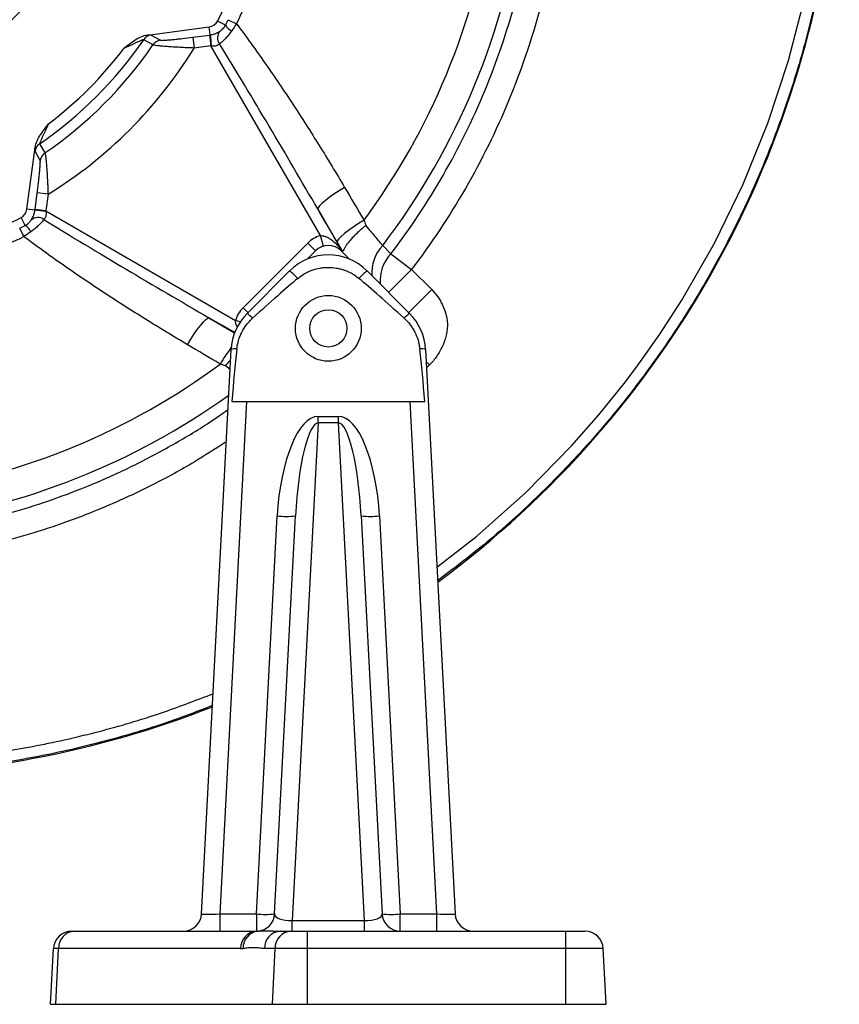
# Model space of a CAD drawing. Header units: millimetres. Extents: x 2544 to 3602, y 2373 to 3826.
# Tile 3 of 8: x 3153 to 3602, y 2373 to 2912. Entities that reach past the tile are written whole.
import ezdxf

# ---------------------------------------------------------------- set-up
doc = ezdxf.new("R2010")
doc.units = ezdxf.units.MM
doc.header["$LTSCALE"] = 2

msp = doc.modelspace()

# ---------------------------------------------------------------- linework, layer by layer
at = {"color": 7, "linetype": 'Continuous', "lineweight": 25}
for p, q in [((3265.59, 2909.4), (3261.26, 2911.63)), ((3267.13, 2912.37), (3271.65, 2910.12)), ((3222.84, 2903.97), (3256.71, 2908.43)), ((3257.29, 2904.05), (3256.71, 2908.43)), ((3224.96, 2903.98), (3230.05, 2901.14)), ((3247.76, 2902.8), (3256.84, 2903.99)), ((3247.76, 2902.8), (3248.54, 2896.86)), ((3256.84, 2903.99), (3257.62, 2898.05)), ((3257.62, 2898.05), (3248.54, 2896.86)), ((3317.6, 2794.16), (3257.62, 2898.05)), ((3156.89, 2808.61), (3161.35, 2842.48)), ((3164.18, 2835.27), (3161.34, 2840.35)), ((3161.33, 2808.48), (3162.52, 2817.56)), ((3168.46, 2816.78), (3162.52, 2817.56)), ((3168.46, 2816.78), (3167.27, 2807.7)), ((3161.27, 2808.03), (3156.89, 2808.61)), ((3167.27, 2807.7), (3161.33, 2808.48)), ((3316.1, 2808.75), (3329.36, 2785.78)), ((3155.92, 2799.73), (3153.69, 2804.06)), ((3167.27, 2807.7), (3271.16, 2747.71)), ((3155.2, 2793.67), (3152.94, 2798.19)), ((3319.22, 2788.38), (3317.6, 2794.16)), ((3275.25, 2754.71), (3310.61, 2790.07)), ((3314.85, 2785.83), (3310.61, 2790.07)), ((3351.68, 2788.72), (3356.2, 2784.24)), ((3310.26, 2781.23), (3314.85, 2785.83)), ((3328.99, 2785.83), (3333.58, 2781.23)), ((3329.64, 2785.74), (3329.36, 2785.78)), ((3356.2, 2784.24), (3367.44, 2775.66)), ((3277.44, 2751.54), (3300.71, 2774.81)), ((3343.13, 2774.81), (3366.4, 2751.54)), ((3367.44, 2775.66), (3378.49, 2764.61)), ((3252.5, 2422.88), (3268.7, 2731.9)), ((3375.14, 2731.9), (3391.34, 2422.88)), ((3277.19, 2703.4), (3262.49, 2422.88)), ((3269.04, 2703.4), (3277.19, 2703.4)), ((3277.19, 2703.4), (3366.65, 2703.4)), ((3381.35, 2422.88), (3366.65, 2703.4)), ((3366.65, 2703.4), (3374.8, 2703.4)), ((3316.39, 2695.25), (3327.45, 2695.25)), ((3316.39, 2691.71), (3316.39, 2695.25)), ((3327.45, 2691.71), (3327.45, 2695.25)), ((3316.39, 2691.71), (3302.12, 2419.33)), ((3327.45, 2691.71), (3316.39, 2691.71)), ((3341.72, 2419.33), (3327.45, 2691.71)), ((3282.52, 2422.88), (3293.93, 2640.71)), ((3292.5, 2422.88), (3303.92, 2640.71)), ((3339.92, 2640.71), (3351.34, 2422.88)), ((3349.91, 2640.71), (3361.32, 2422.88)), ((3262.49, 2422.88), (3282.52, 2422.88)), ((3262.49, 2422.88), (3262.49, 2413.4)), ((3282.52, 2422.88), (3282.52, 2413.4)), ((3361.32, 2413.4), (3361.32, 2422.88)), ((3361.32, 2422.88), (3381.35, 2422.88)), ((3381.35, 2413.4), (3381.35, 2422.88)), ((3302.12, 2413.4), (3302.12, 2419.33)), ((3302.12, 2419.33), (3341.72, 2419.33)), ((3341.72, 2413.4), (3341.72, 2419.33)), ((3181.41, 2413.4), (3182.82, 2413.4)), ((3182.82, 2413.4), (3282.52, 2413.4)), ((3295.58, 2413.4), (3301.38, 2413.4)), ((3301.38, 2413.4), (3310.48, 2413.4)), ((3310.48, 2403.92), (3310.48, 2413.4)), ((3310.48, 2413.4), (3451.92, 2413.4)), ((3451.92, 2403.92), (3451.92, 2413.4)), ((3451.92, 2413.4), (3462.43, 2413.4)), ((3169.82, 2373.4), (3171.42, 2403.92)), ((3174.17, 2403.92), (3171.42, 2403.92)), ((3172.78, 2373.4), (3174.17, 2403.92)), ((3273.87, 2403.92), (3174.17, 2403.92)), ((3292.73, 2403.92), (3286.93, 2403.92)), ((3291.35, 2373.4), (3292.73, 2403.92)), ((3310.48, 2403.92), (3292.73, 2403.92)), ((3310.48, 2373.4), (3310.48, 2403.92)), ((3451.92, 2403.92), (3310.48, 2403.92)), ((3451.92, 2373.4), (3451.92, 2403.92)), ((3472.42, 2403.92), (3451.92, 2403.92)), ((3474.02, 2373.4), (3472.42, 2403.92)), ((3169.82, 2373.4), (3172.78, 2373.4)), ((3172.78, 2373.4), (3291.35, 2373.4)), ((3291.35, 2373.4), (3310.48, 2373.4)), ((3310.48, 2373.4), (3451.92, 2373.4)), ((3451.92, 2373.4), (3474.02, 2373.4))]:
    msp.add_line(p, q, dxfattribs=at)
at = {"color": 8, "linetype": 'Continuous', "lineweight": 25}
for p, q in [((3367.44, 2775.66), (3354.86, 2763.08)), ((3378.49, 2764.61), (3365.91, 2752.03)), ((3277.93, 2752.03), (3275.25, 2754.71)), ((3270.65, 2741.09), (3256.56, 2749.22)), ((3256.56, 2749.22), (3270.62, 2740.96)), ((3273.71, 2747), (3271.16, 2747.71)), ((3268.12, 2720.8), (3265.63, 2722.89)), ((3377.27, 2723.36), (3375.5, 2725.14)), ((3377.27, 2723.36), (3375.67, 2721.78))]:
    msp.add_line(p, q, dxfattribs=at)
at = {"color": 8, "linetype": 'Continuous', "lineweight": 25, "flags": 128}
msp.add_lwpolyline([(3381.39, 2612.63), (3403.17, 2629.59), (3430.13, 2653.64), (3455.31, 2679.36), (3469.95, 2696.04), (3483.89, 2713.31), (3490.58, 2722.14), (3503.41, 2740.24), (3515.48, 2758.87), (3533.3, 2790.01), (3549.04, 2822.39), (3562.6, 2855.79), (3573.89, 2889.98), (3582.83, 2924.73)], dxfattribs=at)
at = {"color": 7, "linetype": 'Continuous', "lineweight": 25, "flags": 128}
for points in [[(3225.9, 2898.57), (3224.98, 2899.09), (3221.32, 2901.14), (3220.82, 2901.42)], [(3163.9, 2844.5), (3164.41, 2843.58), (3166.47, 2839.92), (3166.74, 2839.42)], [(3330.84, 2820.54), (3327.79, 2818.66), (3324.92, 2816.78), (3322.33, 2814.96), (3320.11, 2813.27), (3318.33, 2811.75), (3317.04, 2810.47), (3316.29, 2809.46), (3316.1, 2808.75)], [(3341.45, 2802.61), (3338.39, 2800.72), (3335.52, 2798.83), (3332.92, 2797.01), (3330.69, 2795.3), (3328.9, 2793.78), (3327.61, 2792.49), (3326.85, 2791.47), (3326.67, 2790.76)], [(3244.77, 2734.48), (3246.66, 2737.53), (3248.54, 2740.4), (3250.36, 2742.98), (3252.05, 2745.21), (3253.57, 2746.99), (3254.85, 2748.28), (3255.86, 2749.03), (3256.56, 2749.22)]]:
    msp.add_lwpolyline(points, dxfattribs=at)
at = {"color": 7, "linetype": 'Continuous', "lineweight": 25}
for centre, radius in [((3039.08, 3026.24), 158), ((3321.92, 2743.4), 18), ((3321.92, 2743.4), 10.2)]:
    msp.add_circle(centre, radius, dxfattribs=at)
for centre, radius, start, end in [((3060.08, 3040.67), 542, 306.4144, 355.646), ((3039.08, 3026.24), 376.09, 323.5136, 351.4864), ((3039.08, 3026.24), 392.61, 322.7713, 352.2287), ((3039.08, 3026.24), 250, 332.7134, 342.2866), ((3039.08, 3026.24), 259.95, 333.4665, 341.5335), ((3255.93, 2914.38), 6, 277.5, 332.7134), ((3266.73, 2902.46), 5.49, 138.3408, 217.4339), ((3271.47, 2912.38), 6.59, 206.8996, 248.3597), ((3039.08, 3026.24), 220.48, 304.4817, 325.5183), ((3225.77, 2898.02), 6.01, 97.7455, 145.5868), ((3230.86, 2895.19), 6.01, 97.7456, 145.72), ((3311.02, 2906.35), 53.78, 182.451, 188.9258), ((3039.08, 3026.24), 226.28, 304.3474, 325.6526), ((3039.08, 3026.24), 246.2, 301.7035, 328.2965), ((3039.08, 3026.24), 214.5, 307.2081, 322.7919), ((3167.29, 2839.54), 6.01, 124.4132, 172.2545), ((3170.13, 2834.46), 6.01, 124.28, 172.2544), ((3150.94, 2809.39), 6, 297.2866, 352.5), ((3039.08, 3026.24), 250, 287.7134, 297.2866), ((3162.86, 2798.59), 5.49, 52.5661, 131.6592), ((3158.97, 2754.3), 53.78, 81.0742, 87.549), ((3152.94, 2793.85), 6.59, 21.6403, 63.1004), ((3039.08, 3026.24), 259.95, 288.4665, 296.5335), ((3321.92, 2778.75), 16, 105.6502, 135), ((3321.92, 2778.75), 10, 45, 135), ((3321.92, 2753.59), 30, 45, 135), ((3280.66, 2747.83), 33.61, 43.0798, 53.3781), ((3363.18, 2747.83), 33.61, 126.6219, 136.9202), ((3286.56, 2743.4), 16, 135, 164.3498), ((3298.66, 2730.33), 30, 135, 177), ((3267.07, 2736.46), 18.31, 43.0794, 55.4717), ((3376.77, 2736.46), 18.31, 124.5283, 136.9206), ((3345.18, 2730.33), 30, 3, 45), ((3270.91, 2722.65), 9.51, 84.3468, 103.4717), ((3372.93, 2722.65), 9.51, 76.5283, 95.6532), ((3039.08, 3026.24), 376.09, 278.5136, 306.4864), ((3298.92, 2688.56), 48.11, 264.0433, 275.9567), ((3344.92, 2688.56), 48.11, 264.0433, 275.9567), ((3060.08, 3040.67), 542, 269.8943, 291.4686), ((3242.52, 2423.4), 10, 270, 357), ((3287.51, 2470.73), 48.11, 264.0433, 275.9567), ((3282.52, 2423.4), 10, 273.9883, 357), ((3361.32, 2423.4), 10, 183, 270), ((3356.33, 2470.73), 48.11, 264.0433, 275.9567), ((3401.32, 2423.4), 10, 183, 270), ((3181.41, 2403.4), 10, 90, 177), ((3183.49, 2404.1), 9.32, 94.1291, 181.1037), ((3283.19, 2404.1), 9.32, 94.1291, 181.1037), ((3284.47, 2404.29), 9.22, 97.8513, 181.9972), ((3282.52, 2423.4), 10, 270, 273.9883), ((3296.25, 2404.1), 9.32, 94.1291, 181.1037), ((3302.05, 2404.1), 9.32, 94.1291, 181.1037), ((3462.43, 2403.4), 10, 3, 90), ((3273.87, 2423.92), 20, 270, 273.9883)]:
    msp.add_arc(centre, radius, start, end, dxfattribs=at)
at = {"color": 8, "linetype": 'Continuous', "lineweight": 25}
for centre, radius, start, end in [((3366.76, 2774.05), 21.03, 135.7972, 185.2521), ((3371.27, 2769.55), 21.04, 135.7373, 185.248), ((3355.84, 2668.75), 108.22, 143.5611, 149.3787), ((3039.08, 3026.24), 392.61, 277.7713, 305.5572)]:
    msp.add_arc(centre, radius, start, end, dxfattribs=at)
at = {"color": 7, "linetype": 'Continuous', "lineweight": 25}
for centre, major_axis, ratio, start_param, end_param in [((3257.18, 2903.4), (12.88, 1.68), 0.048399, 1.556248, 1.590896), ((3257.96, 2897.46), (7.69, -1.34), 0.067069, 1.592077, 1.626726), ((3161.91, 2808.14), (1.68, 12.88), 0.048399, 1.550696, 1.585345), ((3167.86, 2807.36), (-1.34, 7.69), 0.067069, 1.514867, 1.549515), ((3324.99, 2781.38), (4.39, 4.4), 0.050613, 0.038762, 0.062463), ((3132.83, 2592.78), (-190.94, -190.94), 0.037032, 3.550633, 3.792562), ((3511.01, 2592.78), (-190.94, 190.94), 0.037032, 5.632216, 5.874145), ((3271.42, 2592.78), (10.01, 191.07), 0.052264, 0.756395, 0.956147), ((3372.42, 2592.78), (-10.01, 191.07), 0.052264, 5.327039, 5.526791), ((3313.9, 2639.52), (2.86, 55.72), 0.358475, 0.018414, 1.567921), ((3329.94, 2639.52), (-2.86, 55.72), 0.358475, 4.715265, 6.264771), ((3313.9, 2640.05), (2.68, 51.66), 0.193315, 0.018482, 1.567988), ((3329.94, 2640.05), (-2.68, 51.66), 0.193315, 4.715197, 6.264703), ((3262.54, 2423.4), (10.04, 0.53), 0.051695, 3.13616, 4.704217), ((3302.54, 2423.4), (10.04, 0.73), 0.401035, 3.091418, 4.640924), ((3341.3, 2423.4), (10.04, -0.73), 0.401035, 4.783854, 6.33336), ((3381.3, 2423.4), (10.04, -0.53), 0.051695, 4.720561, 6.288618)]:
    msp.add_ellipse(centre, major_axis=major_axis, ratio=ratio, start_param=start_param, end_param=end_param, dxfattribs=at)
at = {"color": 8, "linetype": 'Continuous', "lineweight": 25}
for points, knots in [([(3375.87, 3506.71), (3383.29, 3500.74), (3398.14, 3488.8), (3419.8, 3469.08), (3440.98, 3447.86), (3463.44, 3422.84), (3486.22, 3394.15), (3508.72, 3361.52), (3529.02, 3327.43), (3546.99, 3292.1), (3562.08, 3256.71), (3574.45, 3221.46), (3584.33, 3186.54), (3592.06, 3151.04), (3597.6, 3115.17), (3600.72, 3081.18), (3601.82, 3049.21), (3601.34, 3019.35), (3599.5, 2992.05), (3596.67, 2967.37), (3593.2, 2945.31), (3587.92, 2918.84), (3580.01, 2888.14), (3568.59, 2853.57), (3554.88, 2819.8), (3538.98, 2787.05), (3523.22, 2759.5), (3508.5, 2736.8), (3497.68, 2721.54), (3486.4, 2706.63), (3474.65, 2692.08), (3456.79, 2671.7), (3434.5, 2649.01), (3408.48, 2625.57), (3390.28, 2611.77), (3381.78, 2605.33)], [0, 0, 0, 0, 0.027425, 0.05485, 0.084279, 0.113708, 0.151616, 0.189654, 0.227736, 0.265774, 0.303683, 0.338415, 0.373246, 0.408111, 0.442942, 0.477673, 0.506323, 0.534991, 0.56364, 0.585053, 0.606484, 0.627915, 0.662738, 0.69768, 0.73266, 0.7676, 0.802421, 0.823956, 0.845491, 0.856247, 0.877781, 0.899315, 0.934249, 0.969302, 1, 1, 1, 1]), ([(3272.22, 2743.8), (3271.94, 2744.34), (3271.39, 2745.42), (3271.13, 2746.82), (3271.15, 2747.59), (3271.16, 2747.71)], [0, 0, 0, 0, 0.449718, 0.908198, 1, 1, 1, 1]), ([(3092.19, 2630.88), (3099.05, 2631.91), (3112.77, 2633.96), (3133.18, 2638.41), (3153.42, 2643.87), (3174.6, 2650.82), (3196.51, 2659.44), (3219.12, 2669.96), (3241.07, 2682.03), (3257.06, 2691.8), (3265.41, 2697.86), (3266.97, 2698.99)], [0, 0, 0, 0, 0.109847, 0.219694, 0.330759, 0.441823, 0.572704, 0.703585, 0.836543, 0.969501, 1, 1, 1, 1]), ([(3266.04, 2681.28), (3260.23, 2677.52), (3247.24, 2669.11), (3225.96, 2657.61), (3202.48, 2646.58), (3179.61, 2637.59), (3157.7, 2630.39), (3136.83, 2624.74), (3115.62, 2620.09), (3101.26, 2617.94), (3094.08, 2616.87)], [0, 0, 0, 0, 0.112078, 0.250653, 0.391428, 0.532202, 0.648507, 0.764812, 0.882406, 1, 1, 1, 1]), ([(3053.05, 2505.2), (3055.16, 2505.18), (3068.98, 2505.05), (3094.53, 2505.9), (3129.57, 2509.32), (3164.36, 2515.03), (3198.64, 2523.01), (3230.21, 2532.43), (3249.97, 2540.03), (3258.82, 2543.43)], [0, 0, 0, 0, 0.030121, 0.196753, 0.363926, 0.531279, 0.698444, 0.865069, 1, 1, 1, 1]), ([(3258.48, 2536.91), (3250.39, 2533.8), (3231.25, 2526.46), (3200.19, 2517.22), (3165.53, 2509.14), (3130.35, 2503.38), (3094.92, 2499.9), (3071.11, 2499.14), (3059.18, 2499.16), (3059.08, 2499.16)], [0, 0, 0, 0, 0.127356, 0.301202, 0.475612, 0.650217, 0.824635, 0.998489, 1, 1, 1, 1])]:
    msp.add_open_spline(points, degree=3, knots=knots, dxfattribs=at)
at = {"color": 7, "linetype": 'Continuous', "lineweight": 25}
for points, knots in [([(3356.2, 2784.24), (3366.67, 2797.96), (3376.18, 2812.26), (3393.3, 2841.99), (3400.92, 2857.42), (3414.21, 2889.46), (3419.76, 2905.78), (3426.48, 2930.7), (3428.45, 2939.08), (3431, 2951.77), (3431.78, 2956.01), (3433.21, 2964.54), (3433.86, 2968.83), (3434.44, 2973.12)], [0, 0, 0, 0, 0.25, 0.25, 0.5, 0.5, 0.75, 0.75, 0.875, 0.875, 0.9375, 0.9375, 1, 1, 1, 1]), ([(3448.45, 2971.24), (3447.85, 2966.79), (3447.18, 2962.35), (3445.7, 2953.52), (3444.89, 2949.12), (3442.25, 2935.98), (3440.21, 2927.3), (3433.24, 2901.49), (3427.49, 2884.58), (3413.73, 2851.4), (3405.84, 2835.42), (3388.11, 2804.64), (3378.27, 2789.85), (3367.44, 2775.66)], [0, 0, 0, 0, 0.0625, 0.0625, 0.125, 0.125, 0.25, 0.25, 0.5, 0.5, 0.75, 0.75, 1, 1, 1, 1]), ([(3257.29, 2904.05), (3257.92, 2904.13), (3258.53, 2904.27), (3259.67, 2904.6), (3260.16, 2904.79), (3260.83, 2905.09), (3261.04, 2905.19), (3261.42, 2905.39), (3261.6, 2905.48), (3262.1, 2905.77), (3262.39, 2905.95), (3262.63, 2906.11)], [0, 0, 0, 0, 0.25, 0.25, 0.5, 0.5, 0.625, 0.625, 0.75, 0.75, 1, 1, 1, 1]), ([(3269.04, 2906.25), (3268.5, 2905.46), (3267.93, 2904.72), (3267.07, 2903.68), (3266.79, 2903.34), (3266.2, 2902.69), (3265.91, 2902.38), (3265.05, 2901.48), (3264.48, 2900.94), (3263.39, 2899.96), (3262.87, 2899.52), (3262.38, 2899.13)], [0, 0, 0, 0, 0.25, 0.25, 0.375, 0.375, 0.5, 0.5, 0.75, 0.75, 1, 1, 1, 1]), ([(3262.63, 2906.11), (3262.84, 2906.24), (3263.06, 2906.4), (3263.53, 2906.79), (3263.78, 2907.01), (3264.29, 2907.53), (3264.56, 2907.84), (3265.09, 2908.54), (3265.35, 2908.95), (3265.59, 2909.4)], [0, 0, 0, 0, 0.25, 0.25, 0.5, 0.5, 0.75, 0.75, 1, 1, 1, 1]), ([(3271.65, 2910.12), (3277.05, 2902.98), (3282.28, 2895.72), (3292.53, 2881.03), (3297.54, 2873.61), (3307.36, 2858.64), (3312.18, 2851.1), (3321.63, 2835.9), (3326.28, 2828.25), (3330.84, 2820.54)], [0, 0, 0, 0, 0.25, 0.25, 0.5, 0.5, 0.75, 0.75, 1, 1, 1, 1]), ([(3222.84, 2903.97), (3221.57, 2903.81), (3220.38, 2903.4), (3218.08, 2902.34), (3217.01, 2901.69), (3214.92, 2900.31), (3213.9, 2899.57), (3211.9, 2898.07), (3210.91, 2897.3), (3209.92, 2896.53)], [0, 0, 0, 0, 0.25, 0.25, 0.5, 0.5, 0.75, 0.75, 1, 1, 1, 1]), ([(3220.82, 2901.42), (3220.8, 2901.43), (3220.73, 2901.42), (3220.53, 2901.37), (3220.4, 2901.32), (3219.93, 2901.15), (3219.54, 2900.99), (3218.66, 2900.62), (3218.2, 2900.42), (3217.23, 2899.99), (3216.73, 2899.76), (3215.2, 2899.06), (3214.15, 2898.57), (3212.04, 2897.56), (3210.98, 2897.05), (3209.92, 2896.53)], [0, 0, 0, 0, 0.0625, 0.0625, 0.125, 0.125, 0.25, 0.25, 0.375, 0.375, 0.5, 0.5, 0.75, 0.75, 1, 1, 1, 1]), ([(3222.84, 2903.97), (3223.14, 2903.99), (3223.41, 2904.01), (3223.9, 2904.03), (3224.12, 2904.03), (3224.66, 2904.04), (3224.89, 2904.02), (3224.96, 2903.98)], [0, 0, 0, 0, 0.25, 0.25, 0.5, 0.5, 1, 1, 1, 1]), ([(3230.05, 2901.14), (3230.09, 2901.12), (3230.16, 2901.1), (3230.38, 2901.08), (3230.53, 2901.07), (3231.06, 2901.07), (3231.53, 2901.08), (3232.68, 2901.15), (3233.34, 2901.2), (3234.8, 2901.32), (3235.61, 2901.39), (3237.29, 2901.56), (3238.17, 2901.65), (3239.99, 2901.85), (3240.94, 2901.95), (3243.81, 2902.29), (3245.77, 2902.54), (3247.76, 2902.8)], [0, 0, 0, 0, 0.0625, 0.0625, 0.125, 0.125, 0.25, 0.25, 0.375, 0.375, 0.5, 0.5, 0.625, 0.625, 0.75, 0.75, 1, 1, 1, 1]), ([(3248.54, 2896.86), (3247.2, 2896.9), (3245.88, 2896.96), (3243.26, 2897.07), (3241.98, 2897.13), (3240.07, 2897.23), (3239.44, 2897.27), (3238.2, 2897.34), (3237.6, 2897.38), (3235.83, 2897.49), (3234.7, 2897.57), (3233.1, 2897.69), (3232.58, 2897.73), (3231.59, 2897.81), (3231.12, 2897.85), (3230.23, 2897.94), (3229.81, 2897.98), (3229.01, 2898.06), (3228.64, 2898.1), (3227.62, 2898.22), (3227.07, 2898.3), (3226.46, 2898.41), (3226.3, 2898.44), (3226.04, 2898.51), (3225.95, 2898.54), (3225.9, 2898.57)], [0, 0, 0, 0, 0.125, 0.125, 0.25, 0.25, 0.3125, 0.3125, 0.375, 0.375, 0.5, 0.5, 0.5625, 0.5625, 0.625, 0.625, 0.6875, 0.6875, 0.75, 0.75, 0.875, 0.875, 0.9375, 0.9375, 1, 1, 1, 1]), ([(3262.38, 2899.13), (3262.15, 2898.94), (3261.9, 2898.74), (3261.28, 2898.39), (3260.92, 2898.22), (3260.12, 2897.99), (3259.68, 2897.92), (3258.79, 2897.89), (3258.34, 2897.93), (3257.89, 2898.01)], [0, 0, 0, 0, 0.25, 0.25, 0.5, 0.5, 0.75, 0.75, 1, 1, 1, 1]), ([(3316.1, 2808.75), (3307.31, 2823.91), (3298.45, 2839.03), (3280.56, 2869.17), (3271.54, 2884.19), (3262.38, 2899.13)], [0, 0, 0, 0, 0.5, 0.5, 1, 1, 1, 1]), ([(3161.35, 2842.48), (3161.51, 2843.75), (3161.91, 2844.93), (3162.98, 2847.23), (3163.62, 2848.31), (3165.01, 2850.4), (3165.75, 2851.41), (3167.25, 2853.42), (3168.02, 2854.41), (3168.79, 2855.4)], [0, 0, 0, 0, 0.25, 0.25, 0.5, 0.5, 0.75, 0.75, 1, 1, 1, 1]), ([(3168.79, 2855.4), (3168.27, 2854.34), (3167.76, 2853.28), (3166.75, 2851.16), (3166.26, 2850.12), (3165.56, 2848.59), (3165.33, 2848.09), (3164.9, 2847.12), (3164.7, 2846.66), (3164.33, 2845.78), (3164.17, 2845.39), (3164, 2844.92), (3163.95, 2844.79), (3163.9, 2844.59), (3163.89, 2844.52), (3163.9, 2844.5)], [0, 0, 0, 0, 0.25, 0.25, 0.5, 0.5, 0.625, 0.625, 0.75, 0.75, 0.875, 0.875, 0.9375, 0.9375, 1, 1, 1, 1]), ([(3161.34, 2840.35), (3161.3, 2840.43), (3161.28, 2840.65), (3161.28, 2841.2), (3161.29, 2841.42), (3161.31, 2841.91), (3161.33, 2842.18), (3161.35, 2842.48)], [0, 0, 0, 0, 0.5, 0.5, 0.75, 0.75, 1, 1, 1, 1]), ([(3162.52, 2817.56), (3162.65, 2818.56), (3162.78, 2819.55), (3163.03, 2821.52), (3163.14, 2822.5), (3163.37, 2824.41), (3163.47, 2825.34), (3163.62, 2826.7), (3163.67, 2827.15), (3163.76, 2828.04), (3163.81, 2828.47), (3163.93, 2829.73), (3164, 2830.52), (3164.12, 2831.98), (3164.17, 2832.65), (3164.22, 2833.51), (3164.23, 2833.77), (3164.24, 2834.24), (3164.25, 2834.45), (3164.24, 2834.97), (3164.22, 2835.19), (3164.18, 2835.27)], [0, 0, 0, 0, 0.125, 0.125, 0.25, 0.25, 0.375, 0.375, 0.4375, 0.4375, 0.5, 0.5, 0.625, 0.625, 0.75, 0.75, 0.8125, 0.8125, 0.875, 0.875, 1, 1, 1, 1]), ([(3166.74, 2839.42), (3166.8, 2839.32), (3166.87, 2839.06), (3166.98, 2838.46), (3167.02, 2838.22), (3167.1, 2837.67), (3167.14, 2837.36), (3167.22, 2836.69), (3167.26, 2836.32), (3167.34, 2835.53), (3167.38, 2835.1), (3167.51, 2833.76), (3167.59, 2832.77), (3167.75, 2830.65), (3167.83, 2829.5), (3167.98, 2827.14), (3168.05, 2825.92), (3168.15, 2824.03), (3168.18, 2823.39), (3168.25, 2822.09), (3168.28, 2821.43), (3168.36, 2819.45), (3168.42, 2818.12), (3168.46, 2816.78)], [0, 0, 0, 0, 0.125, 0.125, 0.1875, 0.1875, 0.25, 0.25, 0.3125, 0.3125, 0.375, 0.375, 0.5, 0.5, 0.625, 0.625, 0.75, 0.75, 0.8125, 0.8125, 0.875, 0.875, 1, 1, 1, 1]), ([(3155.92, 2799.73), (3156.37, 2799.97), (3156.77, 2800.23), (3157.48, 2800.76), (3157.78, 2801.02), (3158.31, 2801.54), (3158.54, 2801.79), (3158.92, 2802.26), (3159.07, 2802.48), (3159.21, 2802.68)], [0, 0, 0, 0, 0.25, 0.25, 0.5, 0.5, 0.75, 0.75, 1, 1, 1, 1]), ([(3166.19, 2802.94), (3165.8, 2802.45), (3165.36, 2801.93), (3164.63, 2801.12), (3164.37, 2800.84), (3163.83, 2800.28), (3163.54, 2799.99), (3162.64, 2799.12), (3162, 2798.54), (3160.61, 2797.39), (3159.86, 2796.82), (3159.07, 2796.28)], [0, 0, 0, 0, 0.25, 0.25, 0.375, 0.375, 0.5, 0.5, 0.75, 0.75, 1, 1, 1, 1]), ([(3159.21, 2802.68), (3159.37, 2802.93), (3159.55, 2803.22), (3159.93, 2803.88), (3160.13, 2804.27), (3160.43, 2804.93), (3160.52, 2805.16), (3160.71, 2805.67), (3160.8, 2805.94), (3160.97, 2806.5), (3161.04, 2806.79), (3161.17, 2807.4), (3161.23, 2807.71), (3161.27, 2808.03)], [0, 0, 0, 0, 0.25, 0.25, 0.5, 0.5, 0.625, 0.625, 0.75, 0.75, 0.875, 0.875, 1, 1, 1, 1]), ([(3167.31, 2807.43), (3167.39, 2806.98), (3167.42, 2806.53), (3167.39, 2805.64), (3167.32, 2805.2), (3167.15, 2804.6), (3167.09, 2804.42), (3166.93, 2804.06), (3166.85, 2803.89), (3166.58, 2803.42), (3166.38, 2803.16), (3166.19, 2802.94)], [0, 0, 0, 0, 0.25, 0.25, 0.5, 0.5, 0.625, 0.625, 0.75, 0.75, 1, 1, 1, 1]), ([(3166.19, 2802.94), (3181.13, 2793.78), (3196.15, 2784.76), (3226.29, 2766.87), (3241.4, 2758.01), (3256.56, 2749.22)], [0, 0, 0, 0, 0.5, 0.5, 1, 1, 1, 1]), ([(3342.43, 2799.69), (3342.24, 2799.53), (3342.04, 2799.37), (3341.64, 2799.05), (3341.45, 2798.89), (3340.87, 2798.41), (3340.49, 2798.09), (3339.37, 2797.12), (3338.65, 2796.47), (3337.6, 2795.49), (3337.26, 2795.16), (3336.59, 2794.52), (3336.27, 2794.2), (3335.33, 2793.25), (3334.75, 2792.63), (3333.67, 2791.42), (3333.17, 2790.82), (3332.28, 2789.7), (3331.89, 2789.16), (3331.22, 2788.15), (3330.94, 2787.68), (3330.5, 2786.79), (3330.34, 2786.39), (3330.25, 2786.03)], [0, 0, 0, 0, 0.03125, 0.03125, 0.0625, 0.0625, 0.125, 0.125, 0.25, 0.25, 0.3125, 0.3125, 0.375, 0.375, 0.5, 0.5, 0.625, 0.625, 0.75, 0.75, 0.875, 0.875, 1, 1, 1, 1]), ([(3342.43, 2799.69), (3343.29, 2798.66), (3344.14, 2797.65), (3345.8, 2795.67), (3346.62, 2794.7), (3348.96, 2791.92), (3350.39, 2790.23), (3351.68, 2788.72)], [0, 0, 0, 0, 0.25, 0.25, 0.5, 0.5, 1, 1, 1, 1]), ([(3244.77, 2734.48), (3237.07, 2739.04), (3229.42, 2743.69), (3214.21, 2753.15), (3206.67, 2757.96), (3191.69, 2767.79), (3184.27, 2772.8), (3169.6, 2783.04), (3162.34, 2788.27), (3155.2, 2793.67)], [0, 0, 0, 0, 0.25, 0.25, 0.5, 0.5, 0.75, 0.75, 1, 1, 1, 1]), ([(3317.6, 2794.16), (3317.9, 2794.18), (3318.19, 2794.17), (3318.76, 2794.11), (3319.05, 2794.06), (3319.89, 2793.86), (3320.42, 2793.67), (3321.44, 2793.22), (3321.93, 2792.96), (3322.87, 2792.39), (3323.32, 2792.08), (3324.62, 2791.1), (3325.43, 2790.37), (3326.92, 2788.84), (3327.61, 2788.04), (3328.26, 2787.2)], [0, 0, 0, 0, 0.0625, 0.0625, 0.125, 0.125, 0.25, 0.25, 0.375, 0.375, 0.5, 0.5, 0.75, 0.75, 1, 1, 1, 1]), ([(3305.21, 2770.79), (3306.37, 2771.77), (3307.61, 2772.63), (3309.57, 2773.75), (3310.24, 2774.09), (3311.61, 2774.72), (3312.32, 2775.01), (3314.47, 2775.77), (3315.92, 2776.15), (3318.15, 2776.53), (3318.9, 2776.63), (3320.41, 2776.76), (3321.17, 2776.79), (3323.44, 2776.79), (3324.94, 2776.66), (3327.17, 2776.28), (3327.9, 2776.12), (3329.37, 2775.74), (3330.1, 2775.52), (3332.24, 2774.76), (3333.6, 2774.13), (3335.56, 2773.01), (3336.2, 2772.61), (3337.44, 2771.74), (3338.05, 2771.28), (3338.63, 2770.79)], [0, 0, 0, 0, 0.125, 0.125, 0.1875, 0.1875, 0.25, 0.25, 0.375, 0.375, 0.4375, 0.4375, 0.5, 0.5, 0.625, 0.625, 0.6875, 0.6875, 0.75, 0.75, 0.875, 0.875, 0.9375, 0.9375, 1, 1, 1, 1]), ([(3378.49, 2764.61), (3379.74, 2763.36), (3380.86, 2762.03), (3382.35, 2759.89), (3382.82, 2759.15), (3383.69, 2757.64), (3384.1, 2756.86), (3385.22, 2754.46), (3385.81, 2752.83), (3386.48, 2750.31), (3386.67, 2749.46), (3386.9, 2748.17), (3386.96, 2747.74), (3387.05, 2747.09), (3387.07, 2746.87), (3387.12, 2746.44), (3387.14, 2746.21), (3387.16, 2746)], [0, 0, 0, 0, 0.25, 0.25, 0.375, 0.375, 0.5, 0.5, 0.75, 0.75, 0.875, 0.875, 0.9375, 0.9375, 0.96875, 0.96875, 1, 1, 1, 1]), ([(3271.85, 2732.11), (3272.02, 2733.73), (3272.34, 2735.31), (3273.03, 2737.61), (3273.29, 2738.37), (3273.89, 2739.86), (3274.23, 2740.61), (3275.33, 2742.77), (3276.19, 2744.13), (3277.65, 2746.04), (3278.16, 2746.65), (3279.26, 2747.84), (3279.84, 2748.42), (3280.44, 2748.96)], [0, 0, 0, 0, 0.25, 0.25, 0.375, 0.375, 0.5, 0.5, 0.75, 0.75, 0.875, 0.875, 1, 1, 1, 1]), ([(3363.4, 2748.96), (3364.61, 2747.87), (3365.69, 2746.69), (3367.15, 2744.78), (3367.61, 2744.12), (3368.47, 2742.76), (3368.88, 2742.05), (3369.98, 2739.89), (3370.57, 2738.4), (3371.26, 2736.09), (3371.46, 2735.31), (3371.78, 2733.73), (3371.9, 2732.92), (3371.99, 2732.11)], [0, 0, 0, 0, 0.25, 0.25, 0.375, 0.375, 0.5, 0.5, 0.75, 0.75, 0.875, 0.875, 1, 1, 1, 1]), ([(3387.16, 2746), (3387.16, 2745.73), (3387.15, 2745.47), (3387.13, 2744.94), (3387.12, 2744.67), (3387.07, 2743.88), (3387.02, 2743.36), (3386.83, 2741.79), (3386.65, 2740.76), (3386.19, 2738.7), (3385.9, 2737.68), (3385.23, 2735.68), (3384.84, 2734.69), (3383.56, 2731.82), (3382.53, 2729.98), (3380.12, 2726.49), (3378.77, 2724.87), (3377.27, 2723.36)], [0, 0, 0, 0, 0.03125, 0.03125, 0.0625, 0.0625, 0.125, 0.125, 0.25, 0.25, 0.375, 0.375, 0.5, 0.5, 0.75, 0.75, 1, 1, 1, 1]), ([(3265.63, 2722.89), (3265.64, 2722.9), (3266.54, 2724.02), (3267.47, 2725.04), (3268.39, 2726.05)], [0, 0, 0, 0, 0.016195, 1, 1, 1, 1]), ([(3283.21, 2413.42), (3283.76, 2413.46), (3284.38, 2413.53), (3285.87, 2413.62), (3286.75, 2413.64), (3288.3, 2413.63), (3288.85, 2413.62), (3290.04, 2413.59), (3290.68, 2413.56), (3292, 2413.5), (3292.69, 2413.47), (3294.1, 2413.42), (3294.84, 2413.4), (3295.58, 2413.4)], [0, 0, 0, 0, 0.25, 0.25, 0.5, 0.5, 0.625, 0.625, 0.75, 0.75, 0.875, 0.875, 1, 1, 1, 1]), ([(3286.93, 2403.92), (3285.95, 2403.92), (3284.99, 2404.04), (3283.05, 2404.27), (3282.08, 2404.37), (3280.14, 2404.42), (3279.16, 2404.36), (3277.21, 2404.17), (3276.23, 2404.04), (3275.26, 2403.97)], [0, 0, 0, 0, 0.25, 0.25, 0.5, 0.5, 0.75, 0.75, 1, 1, 1, 1])]:
    msp.add_open_spline(points, degree=3, knots=knots, dxfattribs=at)
for points in [[(3265.59, 2909.4), (3266.11, 2910.37), (3266.62, 2911.36), (3267.13, 2912.37)], [(3271.65, 2910.12), (3270.77, 2908.81), (3269.9, 2907.52), (3269.04, 2906.25)], [(3330.84, 2820.54), (3334.38, 2814.56), (3337.91, 2808.59), (3341.45, 2802.61)], [(3326.67, 2790.76), (3323.14, 2796.76), (3319.62, 2802.76), (3316.1, 2808.75)], [(3152.94, 2798.19), (3153.96, 2798.7), (3154.95, 2799.21), (3155.92, 2799.73)], [(3341.45, 2802.61), (3341.78, 2801.62), (3342.1, 2800.65), (3342.43, 2799.69)], [(3159.07, 2796.28), (3157.8, 2795.42), (3156.51, 2794.55), (3155.2, 2793.67)], [(3329.64, 2785.74), (3328.65, 2787.39), (3327.66, 2789.07), (3326.67, 2790.76)], [(3329.28, 2785.54), (3329.36, 2785.46), (3329.68, 2785.62), (3330.25, 2786.03)], [(3330.25, 2786.03), (3329.94, 2785.82), (3329.73, 2785.73), (3329.64, 2785.74)], [(3262.71, 2723.87), (3256.73, 2727.41), (3250.75, 2730.94), (3244.77, 2734.48)], [(3265.63, 2722.89), (3264.67, 2723.22), (3263.69, 2723.54), (3262.71, 2723.87)]]:
    msp.add_open_spline(points, degree=3, dxfattribs=at)

doc.saveas('drawing.dxf')
